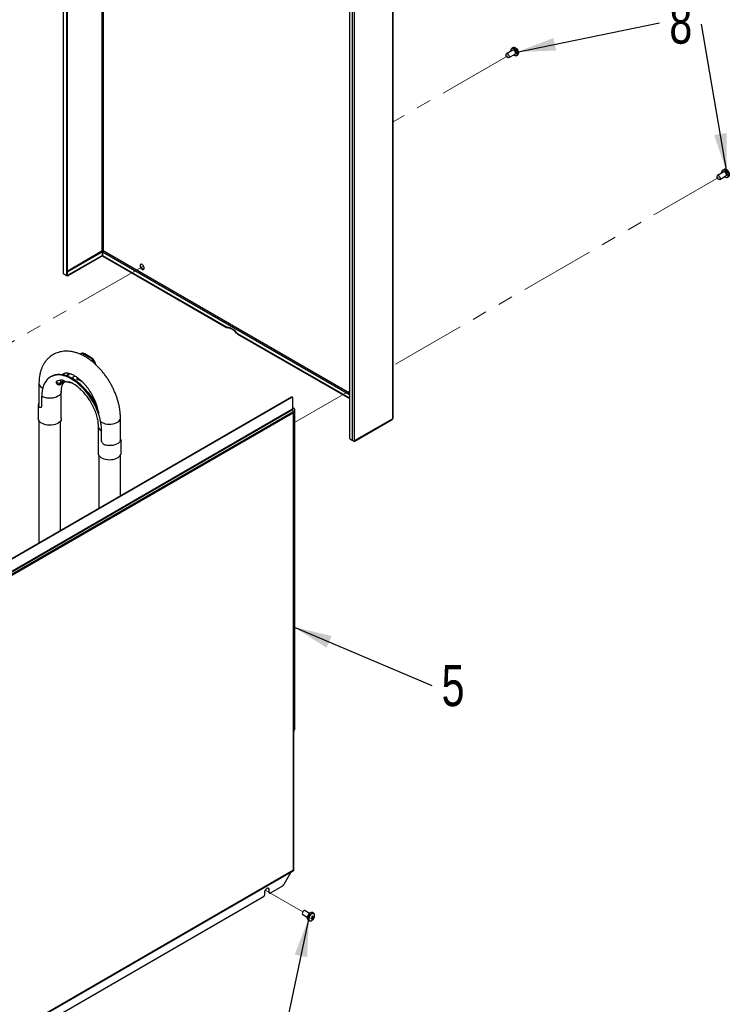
# Model space of a CAD drawing. Header units: millimetres. Extents: x 16 to 503, y 3 to 290.
# Tile 157 of 169: x 137 to 197, y 101 to 184. Entities that reach past the tile are written whole.
import ezdxf

# ---------------------------------------------------------------- set-up
doc = ezdxf.new("R2010")
doc.units = ezdxf.units.MM
doc.linetypes.add('PHANTOM', pattern=[12.7, 6.35, -1.27, 1.27, -1.27, 1.27, -1.27])
doc.layers.add('BOARDER', color=7, linetype='Continuous', lineweight=25)
doc.styles.add('SLDTEXTSTYLE0', font='TXT', dxfattribs={"width": 0.75})
doc.dimstyles.new('SLDDIMSTYLE0', dxfattribs={"dimtxt": 0.18, "dimasz": 3.302, "dimexe": 0, "dimexo": 0.0625, "dimgap": 0, "dimtad": 0, "dimtih": 1, "dimtoh": 1, "dimdec": 0, "dimrnd": 1e-09, "dimzin": 0, "dimdsep": 46, "dimtxsty": 'Standard', "dimsah": 1, "dimcen": 0.09, "dimadec": 0, "dimazin": 0, "dimtfac": 3.302, "dimtdec": 0, "dimtofl": 0, "dimtmove": 0, "dimatfit": 3, "dimfxl": 1, "dimfrac": 2, "dimtolj": 1, "dimtzin": 0, "dimarcsym": 0})

# ---------------------------------------------------------------- blocks, each defined once
blk = doc.blocks.new('SW_NOTE_0_3')
at = {"layer": 'BOARDER', "color": 0, "insert": (-1.756, 1.855), "char_height": 3.5, "attachment_point": 2, "style": 'SLDTEXTSTYLE0'}
blk.add_mtext('8', dxfattribs=at)
blk = doc.blocks.new('SW_NOTE_0_4')
at = {"layer": 'BOARDER', "color": 0, "insert": (1.799, 1.749), "char_height": 3.5, "attachment_point": 2, "style": 'SLDTEXTSTYLE0'}
blk.add_mtext('5', dxfattribs=at)

msp = doc.modelspace()

# ---------------------------------------------------------------- linework, layer by layer
at = {"color": 7, "linetype": 'Continuous', "lineweight": 25}
for p, q in [((143.826, 205.372), (143.826, 164.627)), ((143.913, 205.322), (143.913, 164.627)), ((140.51, 200.613), (140.51, 162.733)), ((140.546, 162.683), (140.546, 200.583)), ((140.813, 199.393), (140.813, 162.624)), ((140.856, 199.399), (140.856, 162.649)), ((168.558, 191.647), (168.558, 150.349)), ((168.594, 150.399), (168.594, 191.697)), ((165.148, 148.481), (165.148, 186.381)), ((165.322, 148.481), (165.322, 186.381)), ((164.881, 185.498), (164.881, 148.729)), ((178.816, 181.917), (178.712, 181.857)), ((178.788, 181.701), (178.255, 181.393)), ((178.447, 181.06), (178.98, 181.368)), ((179.078, 181.224), (179.181, 181.284)), ((196.738, 171.339), (196.205, 171.031)), ((196.397, 170.698), (196.93, 171.005)), ((196.766, 171.555), (196.662, 171.495)), ((196.766, 171.555), (196.782, 171.562)), ((196.815, 171.571), (196.785, 171.562)), ((197.027, 170.862), (197.131, 170.922)), ((140.856, 162.912), (143.826, 164.627)), ((143.869, 164.551), (140.856, 162.812)), ((143.869, 164.243), (140.981, 162.576)), ((143.869, 164.193), (140.981, 162.526)), ((143.869, 164.243), (143.869, 164.551)), ((143.869, 164.193), (143.869, 164.243)), ((143.87, 164.551), (143.87, 164.243)), ((143.87, 164.551), (164.881, 152.422)), ((143.87, 164.243), (154.369, 158.182)), ((143.87, 164.193), (143.87, 164.243)), ((143.87, 164.193), (154.369, 158.132)), ((164.881, 152.522), (143.913, 164.627)), ((140.546, 162.683), (140.731, 162.576)), ((140.633, 162.633), (140.818, 162.526)), ((140.789, 162.571), (140.832, 162.596)), ((140.808, 162.582), (140.818, 162.576)), ((140.856, 162.649), (140.813, 162.624)), ((140.818, 162.576), (140.818, 162.526)), ((140.981, 162.526), (140.981, 162.576)), ((154.369, 158.132), (154.369, 158.182)), ((154.499, 158.133), (154.499, 158.083)), ((155.286, 157.628), (155.286, 157.679)), ((155.372, 157.604), (164.881, 152.114)), ((155.372, 157.604), (155.372, 157.553)), ((155.372, 157.553), (164.881, 152.064)), ((142.056, 155.895), (141.985, 155.855)), ((142.293, 155.824), (142.363, 155.865)), ((142.809, 155.526), (142.293, 155.824)), ((142.88, 155.567), (142.363, 155.865)), ((142.809, 155.526), (142.88, 155.567)), ((141.073, 154.198), (141.073, 154.169)), ((141.073, 154.169), (141.12, 154.188)), ((138.462, 153.353), (138.462, 151.559)), ((139.509, 153.942), (139.439, 153.901)), ((139.958, 153.499), (139.958, 153.332)), ((140.148, 153.374), (140.148, 153.231)), ((140.366, 153.45), (140.366, 153.325)), ((140.816, 153.494), (140.665, 153.527)), ((140.838, 153.979), (140.855, 154.017)), ((140.855, 154.017), (140.855, 153.979)), ((141.046, 153.487), (141.046, 153.452)), ((141.732, 153.698), (141.753, 153.723)), ((141.753, 153.815), (141.753, 153.723)), ((141.753, 153.723), (141.806, 153.792)), ((140.364, 150.366), (140.364, 152.654)), ((142.705, 152.535), (142.705, 152.476)), ((159.965, 152.192), (132.965, 136.605)), ((160.009, 152.167), (133.008, 136.58)), ((138.693, 151.474), (138.693, 152.254)), ((143.194, 151.817), (143.194, 151.709)), ((160.009, 152.167), (159.965, 152.192)), ((160.028, 152.169), (159.984, 152.194)), ((160.036, 152.152), (160.036, 151.147)), ((160.036, 151.147), (132.845, 135.45)), ((160.039, 151.099), (132.858, 135.407)), ((160.096, 150.943), (132.939, 135.266)), ((160.112, 150.852), (132.965, 135.18)), ((138.407, 151.559), (138.407, 150.366)), ((138.477, 151.349), (138.52, 151.374)), ((160.036, 151.324), (160.151, 151.258)), ((160.039, 151.099), (160.096, 150.943)), ((160.087, 150.967), (160.112, 150.953)), ((160.112, 111.933), (160.112, 150.852)), ((160.112, 150.852), (160.112, 150.852)), ((160.148, 111.928), (160.148, 150.902)), ((160.199, 151.152), (160.199, 123.912)), ((138.462, 150.178), (138.462, 139.779)), ((140.308, 140.845), (140.308, 150.178)), ((145.397, 148.512), (145.397, 150.416)), ((165.296, 148.424), (168.533, 150.293)), ((165.322, 148.481), (168.558, 150.349)), ((143.495, 149.716), (143.495, 147.428)), ((143.821, 149.339), (143.782, 149.316)), ((143.782, 148.536), (143.782, 149.316)), ((143.782, 148.536), (143.821, 148.559)), ((145.425, 148.489), (145.343, 148.441)), ((145.448, 148.541), (145.384, 148.504)), ((145.453, 147.428), (145.453, 148.515)), ((165.148, 148.481), (164.963, 148.588)), ((165.235, 148.431), (165.05, 148.537)), ((165.05, 148.537), (165.05, 148.537)), ((144.152, 148.122), (144.109, 148.097)), ((143.551, 147.24), (143.551, 142.717)), ((145.397, 143.782), (145.397, 147.24)), ((160.151, 123.752), (160.148, 123.746)), ((160.117, 111.894), (132.939, 96.205)), ((160.112, 111.933), (132.965, 96.261)), ((159.879, 111.736), (133.209, 96.34)), ((159.923, 111.782), (133.222, 96.368)), ((159.877, 111.732), (159.291, 110.717)), ((160.117, 111.894), (159.985, 111.818)), ((160.137, 111.918), (160.135, 111.919)), ((160.144, 111.91), (160.135, 111.915)), ((159.175, 110.595), (158.146, 110.001)), ((157.656, 110.032), (157.656, 109.813)), ((158.021, 110.293), (158.064, 110.268)), ((158.021, 110.293), (158.021, 110.073)), ((158.021, 110.073), (158.064, 110.048)), ((158.045, 110.02), (158.088, 109.995)), ((158.064, 110.048), (158.064, 110.268)), ((157.575, 109.671), (134.648, 96.436)), ((160.912, 108.167), (161.3, 107.942)), ((161.493, 108.275), (161.104, 108.5)), ((161.838, 108.276), (161.734, 108.336)), ((161.849, 108.269), (161.838, 108.276)), ((161.369, 107.703), (161.473, 107.643)), ((161.782, 107.809), (161.696, 107.897)), ((161.748, 107.988), (161.697, 107.995)), ((161.793, 107.971), (161.782, 107.977)), ((161.857, 107.973), (161.803, 107.981))]:
    msp.add_line(p, q, dxfattribs=at)
at = {"color": 7, "linetype": 'PHANTOM', "lineweight": 18}
for p, q in [((178.351, 181.226), (168.594, 175.594)), ((196.301, 170.864), (168.594, 154.87)), ((147.364, 163.338), (131.678, 154.282)), ((164.881, 152.726), (160.199, 150.023)), ((160.912, 108.389), (157.716, 110.234))]:
    msp.add_line(p, q, dxfattribs=at)
at = {"color": 7, "linetype": 'Continuous', "lineweight": 25, "flags": 128}
for points in [[(178.644, 181.617), (178.637, 181.69), (178.646, 181.765), (178.674, 181.823), (178.719, 181.86), (178.776, 181.874), (178.843, 181.863), (178.913, 181.828), (178.982, 181.772), (179.044, 181.698), (179.096, 181.613), (179.132, 181.522), (179.151, 181.433), (179.151, 181.352), (179.132, 181.285), (179.096, 181.236), (179.044, 181.211), (178.982, 181.209), (178.913, 181.233), (178.843, 181.279), (178.836, 181.284)], [(178.816, 181.917), (178.822, 181.92), (178.88, 181.934), (178.946, 181.923), (179.016, 181.888), (179.085, 181.831), (179.148, 181.758), (179.199, 181.673), (179.236, 181.582), (179.255, 181.493), (179.255, 181.412), (179.236, 181.345), (179.199, 181.296), (179.181, 181.284)], [(178.911, 181.932), (178.916, 181.932), (178.984, 181.915), (179.054, 181.875), (179.122, 181.813), (179.181, 181.734), (179.227, 181.646), (179.257, 181.555), (179.267, 181.469), (179.257, 181.394), (179.236, 181.349)], [(178.215, 181.305), (178.226, 181.359), (178.255, 181.393), (178.299, 181.401), (178.351, 181.383), (178.403, 181.341), (178.447, 181.282), (178.477, 181.214), (178.487, 181.148), (178.477, 181.094), (178.447, 181.06), (178.403, 181.051), (178.351, 181.069), (178.299, 181.111), (178.255, 181.171), (178.226, 181.239), (178.215, 181.305)], [(178.76, 181.684), (178.787, 181.717), (178.83, 181.73), (178.882, 181.717), (178.935, 181.68), (178.984, 181.625), (179.02, 181.558), (179.04, 181.488), (179.04, 181.426), (179.02, 181.379), (178.984, 181.354), (178.952, 181.351)], [(178.98, 181.368), (178.98, 181.368), (179.01, 181.401), (179.02, 181.456), (179.01, 181.522), (178.98, 181.59), (178.936, 181.649), (178.884, 181.691), (178.832, 181.709), (178.788, 181.701)], [(196.167, 170.917), (196.169, 170.977), (196.191, 171.02), (196.23, 171.039), (196.279, 171.032), (196.332, 170.999), (196.381, 170.946), (196.417, 170.88), (196.435, 170.812), (196.433, 170.752), (196.411, 170.709), (196.372, 170.689), (196.322, 170.697), (196.269, 170.73), (196.221, 170.783), (196.185, 170.849), (196.167, 170.917)], [(196.593, 171.255), (196.59, 171.278), (196.588, 171.36), (196.606, 171.429), (196.641, 171.479), (196.691, 171.507), (196.753, 171.51), (196.821, 171.489), (196.892, 171.445), (196.958, 171.381), (197.017, 171.302), (197.062, 171.213), (197.092, 171.123), (197.103, 171.036), (197.095, 170.96), (197.069, 170.9), (197.025, 170.861), (196.969, 170.845), (196.903, 170.854), (196.833, 170.887), (196.786, 170.922)], [(196.709, 171.322), (196.722, 171.342), (196.759, 171.366), (196.808, 171.364), (196.862, 171.337), (196.914, 171.288), (196.956, 171.225), (196.983, 171.156), (196.992, 171.089), (196.98, 171.035), (196.951, 171), (196.907, 170.989), (196.902, 170.989)], [(196.93, 171.005), (196.944, 171.016), (196.966, 171.059), (196.968, 171.119), (196.95, 171.187), (196.914, 171.253), (196.865, 171.307), (196.812, 171.339), (196.763, 171.347), (196.738, 171.339)], [(196.782, 171.562), (196.795, 171.567), (196.856, 171.57), (196.925, 171.549), (196.995, 171.505), (197.062, 171.44), (197.12, 171.361), (197.166, 171.273), (197.196, 171.182), (197.207, 171.096), (197.199, 171.02), (197.172, 170.96), (197.131, 170.922)], [(196.844, 171.569), (196.895, 171.566), (196.965, 171.538), (197.034, 171.488), (197.099, 171.418), (197.153, 171.334), (197.192, 171.244), (197.213, 171.154), (197.214, 171.072), (197.196, 171.004), (197.194, 171)], [(147.062, 163.368), (147.072, 163.296), (147.1, 163.221), (147.142, 163.151), (147.196, 163.093), (147.254, 163.054), (147.31, 163.038), (147.359, 163.046), (147.395, 163.079), (147.413, 163.131), (147.413, 163.199), (147.395, 163.273), (147.359, 163.347), (147.31, 163.412), (147.254, 163.461), (147.196, 163.489), (147.142, 163.492), (147.1, 163.472), (147.072, 163.429), (147.062, 163.368)], [(147.384, 163.065), (147.379, 163.064), (147.326, 163.068), (147.268, 163.096), (147.212, 163.145), (147.163, 163.21), (147.127, 163.283), (147.108, 163.358), (147.108, 163.425), (147.127, 163.478), (147.138, 163.492)], [(143.598, 150.784), (143.512, 151.023), (143.392, 151.308), (143.257, 151.589), (143.107, 151.865), (142.944, 152.133), (142.768, 152.39), (142.58, 152.636), (142.383, 152.868), (142.178, 153.085), (141.967, 153.284), (141.75, 153.464), (141.53, 153.625), (141.308, 153.764), (141.086, 153.881), (140.866, 153.974), (140.65, 154.044), (140.438, 154.089), (140.233, 154.109), (140.036, 154.105), (139.849, 154.075), (139.673, 154.021), (139.509, 153.942)], [(143.782, 149.316), (143.772, 149.578), (143.743, 149.849), (143.695, 150.127), (143.628, 150.41), (143.543, 150.696), (143.441, 150.982), (143.322, 151.267), (143.186, 151.549), (143.037, 151.824), (142.873, 152.092), (142.697, 152.349), (142.51, 152.595), (142.313, 152.827), (142.108, 153.044), (141.896, 153.243), (141.679, 153.424), (141.459, 153.584), (141.237, 153.723), (141.016, 153.84), (140.796, 153.934), (140.579, 154.003), (140.367, 154.048), (140.162, 154.069), (139.965, 154.064), (139.778, 154.034), (139.602, 153.98), (139.438, 153.901), (139.288, 153.799), (139.153, 153.674), (139.034, 153.526), (138.932, 153.358), (138.847, 153.17), (138.78, 152.964), (138.732, 152.742), (138.703, 152.504), (138.693, 152.254)], [(140.364, 152.652), (140.361, 152.604), (140.331, 152.507), (140.273, 152.415), (140.187, 152.329), (140.078, 152.254), (139.947, 152.191), (139.799, 152.141), (139.639, 152.108), (139.471, 152.091), (139.3, 152.091), (139.132, 152.108), (138.972, 152.141), (138.824, 152.191), (138.693, 152.254)], [(140.364, 150.366), (140.362, 150.329), (140.337, 150.234), (140.285, 150.143), (140.206, 150.058), (140.104, 149.982), (139.981, 149.917), (139.841, 149.866), (139.688, 149.828), (139.526, 149.806), (139.36, 149.801), (139.195, 149.811), (139.035, 149.838), (138.885, 149.88), (138.75, 149.936), (138.633, 150.004), (138.538, 150.083), (138.467, 150.17), (138.423, 150.262), (138.407, 150.358), (138.407, 150.366)], [(143.752, 150.084), (143.841, 150.028), (143.968, 149.97), (144.109, 149.926), (144.262, 149.897), (144.421, 149.884), (144.582, 149.887), (144.74, 149.906), (144.889, 149.94), (145.026, 149.989), (145.146, 150.051), (145.246, 150.124), (145.322, 150.206), (145.372, 150.294), (145.395, 150.386), (145.397, 150.416)], [(145.425, 148.489), (145.372, 148.397), (145.293, 148.312), (145.189, 148.236), (145.065, 148.171), (144.923, 148.119), (144.768, 148.083), (144.604, 148.062), (144.436, 148.057), (144.27, 148.069), (144.109, 148.097)], [(143.495, 147.428), (143.495, 147.414), (143.514, 147.318), (143.56, 147.226), (143.632, 147.139), (143.729, 147.061), (143.848, 146.994), (143.984, 146.939), (144.135, 146.898), (144.295, 146.873), (144.461, 146.863), (144.627, 146.87), (144.788, 146.893), (144.94, 146.931), (145.079, 146.984), (145.201, 147.05), (145.301, 147.126), (145.378, 147.212), (145.428, 147.303), (145.451, 147.398), (145.453, 147.428)], [(159.923, 111.782), (159.932, 111.787), (159.94, 111.792), (159.949, 111.797), (159.957, 111.802), (159.964, 111.806), (159.972, 111.81), (159.979, 111.814), (159.985, 111.818)], [(160.148, 111.928), (160.147, 111.919), (160.144, 111.91)], [(158.064, 110.268), (158.054, 110.335), (158.025, 110.384), (157.98, 110.41), (157.923, 110.411), (157.86, 110.386), (157.797, 110.338), (157.74, 110.272), (157.695, 110.193), (157.666, 110.111), (157.656, 110.032)], [(161.104, 108.5), (161.088, 108.506), (161.039, 108.504), (160.986, 108.476), (160.937, 108.426), (160.898, 108.362), (160.876, 108.293), (160.874, 108.231), (160.892, 108.184), (160.912, 108.167)], [(161.734, 108.336), (161.696, 108.35), (161.633, 108.349), (161.564, 108.324), (161.493, 108.276), (161.428, 108.209), (161.371, 108.128), (161.328, 108.039), (161.301, 107.949), (161.293, 107.863), (161.305, 107.79), (161.334, 107.733), (161.369, 107.703)], [(161.838, 108.276), (161.8, 108.29), (161.736, 108.289), (161.667, 108.264), (161.597, 108.216), (161.531, 108.149), (161.475, 108.068), (161.432, 107.979), (161.405, 107.889), (161.397, 107.803), (161.408, 107.73), (161.438, 107.673), (161.473, 107.643)], [(161.92, 108.134), (161.899, 108.2), (161.86, 108.245), (161.806, 108.266), (161.741, 108.262), (161.671, 108.232), (161.602, 108.178), (161.538, 108.107), (161.486, 108.022), (161.448, 107.931), (161.43, 107.842), (161.431, 107.761), (161.452, 107.695), (161.491, 107.65), (161.545, 107.629), (161.61, 107.634), (161.68, 107.664), (161.749, 107.717), (161.813, 107.789), (161.819, 107.797)], [(161.473, 107.643), (161.483, 107.637), (161.485, 107.637)]]:
    msp.add_lwpolyline(points, dxfattribs=at)
at = {"color": 7, "linetype": 'PHANTOM', "lineweight": 18, "flags": 128}
for points in [[(179.02, 181.456), (179.01, 181.522), (178.98, 181.59), (178.936, 181.649), (178.884, 181.691), (178.832, 181.709), (178.788, 181.701)], [(178.98, 181.368), (178.98, 181.368), (179.01, 181.401), (179.02, 181.456)], [(196.97, 171.094), (196.96, 171.16), (196.93, 171.228), (196.886, 171.287), (196.834, 171.329), (196.782, 171.347), (196.738, 171.339)], [(196.93, 171.005), (196.93, 171.005), (196.96, 171.039), (196.97, 171.094)]]:
    msp.add_lwpolyline(points, dxfattribs=at)
at = {"color": 7, "linetype": 'Continuous', "lineweight": 25}
for centre, radius, start, end in [((143.869, 164.543), 0.0946, 62.60967, 117.39033), ((140.572, 162.74), 0.0619, 185.6948, 245.62534), ((140.763, 162.615), 0.0504, 230.79671, 9.21404), ((140.9, 162.734), 0.177, 242.60967, 297.39033), ((140.9, 162.684), 0.177, 242.60967, 297.39033), ((140.8, 162.642), 0.0569, 305.01333, 6.29885), ((154.6, 158.594), 0.472, 240.7426, 257.65006), ((154.6, 158.544), 0.472, 240.7426, 257.65006), ((154.283, 156.85), 1.301, 39.55084, 80.45453), ((154.283, 156.8), 1.301, 39.55084, 80.45453), ((155.497, 157.832), 0.26, 216.14461, 241.34436), ((155.497, 157.782), 0.26, 216.14461, 241.34436), ((142.117, 155.598), 0.286, 52.0978, 122.84431), ((142.183, 155.613), 0.31, 54.38242, 114.30712), ((142.298, 154.728), 0.947, 19.65152, 57.32147), ((142.366, 154.764), 0.954, 10.81939, 57.34352), ((138.949, 153.412), 0.49, 186.8193, 249.4548), ((140.409, 152.483), 1.136, 88.06794, 113.4118), ((140.872, 152.671), 0.929, 106.5932, 122.98957), ((140.915, 152.596), 0.912, 97.22293, 126.97748), ((139.966, 150.863), 2.837, 52.36882, 67.63656), ((140.88, 151.426), 2.407, 56.1748, 68.73593), ((138.539, 149.244), 5.005, 31.94639, 41.34549), ((139.122, 149.567), 4.653, 28.92483, 39.64259), ((138.761, 151.559), 0.353, 147.76804, 216.43875), ((159.977, 152.177), 0.0193, 65.69288, 125.61758), ((160.019, 152.154), 0.0168, 350.78596, 129.20329), ((160.11, 151.148), 0.0737, 180.60698, 195.88881), ((160.093, 150.902), 0.0537, 290.78342, 69.21658), ((160.084, 151.163), 0.116, 354.37962, 54.30196), ((168.533, 150.406), 0.0619, 294.37466, 354.3052), ((143.985, 149.765), 0.492, 185.77736, 245.65611), ((165.059, 148.737), 0.177, 182.60548, 237.39452), ((165.235, 148.649), 0.189, 242.60967, 297.39033), ((165.269, 148.472), 0.0537, 230.79671, 9.21404), ((159.866, 123.924), 0.333, 328.85627, 358.0435), ((159.531, 111.932), 0.4, 329.99998, 330.66423), ((160.092, 111.935), 0.0475, 301.26176, 339.63905), ((158.999, 110.878), 0.333, 301.95467, 331.14439), ((157.479, 109.821), 0.177, 302.60548, 357.39452), ((157.871, 110.307), 0.15, 354.54636, 42.99678), ((158.077, 110.067), 0.0569, 173.70115, 234.98667), ((158.114, 110.04), 0.0504, 170.78596, 309.20329), ((160.975, 109.01), 1.223, 305.70406, 308.96323), ((161.022, 107.793), 0.77, 13.87037, 20.21824), ((161.427, 108.099), 0.495, 322.36716, 4.12755), ((161.297, 108.539), 0.756, 294.74218, 301.90003), ((160.143, 107.6), 1.492, 7.45744, 9.73862), ((161.306, 108.48), 0.756, 294.74218, 301.90003), ((160.967, 107.751), 0.77, 13.87037, 20.21824), ((161.825, 107.862), 0.133, 146.28806, 164.30629), ((161.724, 107.862), 0.0296, 230.72509, 280.35005), ((161.38, 107.815), 0.35, 352.21623, 2.95257), ((161.463, 108.171), 0.482, 303.1963, 311.47099), ((161.775, 107.948), 0.0296, 50.72509, 100.35005), ((161.435, 107.857), 0.35, 352.21623, 2.95257), ((161.674, 107.949), 0.133, 326.28806, 344.30629), ((161.453, 108.337), 0.5, 312.97823, 322.4113), ((161.462, 108.278), 0.5, 312.97823, 322.4113), ((161.486, 107.947), 0.372, 4.01936, 13.17669)]:
    msp.add_arc(centre, radius, start, end, dxfattribs=at)
for centre, major_axis, ratio, start_param, end_param in [((144.474, 147.562), (0.959, 1.013), 0.195657, 6.079364, 6.144469), ((160.025, 111.983), (0.123, -0.073), 0.011456, 0.440617, 0.79219), ((160.025, 111.983), (0.121, -0.072), 0.012242, 0.417239, 0.778606), ((160.025, 111.992), (0.123, -0.091), 0.100192, 0.336158, 0.508184)]:
    msp.add_ellipse(centre, major_axis=major_axis, ratio=ratio, start_param=start_param, end_param=end_param, dxfattribs=at)
for points, knots in [([(178.897, 181.935), (178.881, 181.935), (178.85, 181.935), (178.825, 181.919), (178.814, 181.912)], [0, 0, 0, 0, 0.526747, 1, 1, 1, 1]), ([(179.177, 181.284), (179.188, 181.29), (179.21, 181.301), (179.223, 181.322), (179.229, 181.332)], [0, 0, 0, 0, 0.54427, 1, 1, 1, 1]), ([(197.132, 170.924), (197.135, 170.925), (197.156, 170.933), (197.177, 170.956), (197.187, 170.982), (197.19, 170.988)], [0, 0, 0, 0, 0.097646, 0.793599, 1, 1, 1, 1]), ([(145.397, 150.416), (145.396, 150.47), (145.395, 150.622), (145.376, 150.877), (145.337, 151.182), (145.278, 151.489), (145.202, 151.798), (145.108, 152.106), (144.998, 152.412), (144.872, 152.715), (144.731, 153.014), (144.576, 153.306), (144.407, 153.592), (144.226, 153.868), (144.033, 154.135), (143.828, 154.39), (143.614, 154.633), (143.389, 154.862), (143.156, 155.076), (142.915, 155.273), (142.667, 155.453), (142.412, 155.614), (142.153, 155.754), (141.889, 155.872), (141.623, 155.966), (141.358, 156.035), (141.095, 156.079), (140.837, 156.096), (140.586, 156.088), (140.344, 156.055), (140.113, 155.998), (139.894, 155.917), (139.688, 155.815), (139.495, 155.693), (139.317, 155.551), (139.155, 155.391), (139.008, 155.214), (138.877, 155.019), (138.763, 154.808), (138.666, 154.582), (138.587, 154.339), (138.526, 154.083), (138.485, 153.813), (138.465, 153.568), (138.463, 153.413), (138.462, 153.353)], [0, 0, 0, 0, 0.013521, 0.038198, 0.062838, 0.087438, 0.111974, 0.136441, 0.160842, 0.185189, 0.209496, 0.233779, 0.258056, 0.282345, 0.30666, 0.33102, 0.355444, 0.37995, 0.404554, 0.429267, 0.454093, 0.479022, 0.504028, 0.529033, 0.553932, 0.5786, 0.602902, 0.626728, 0.650012, 0.67275, 0.694989, 0.716816, 0.738339, 0.759683, 0.780956, 0.802265, 0.823734, 0.84548, 0.867602, 0.890174, 0.913233, 0.936768, 0.960724, 0.985008, 1, 1, 1, 1]), ([(140.475, 154.083), (140.48, 154.091), (140.5, 154.123), (140.534, 154.158), (140.577, 154.194), (140.621, 154.218), (140.678, 154.236), (140.744, 154.246), (140.827, 154.247), (140.926, 154.236), (141.044, 154.21), (141.173, 154.167), (141.313, 154.108), (141.462, 154.029), (141.617, 153.933), (141.778, 153.818), (141.941, 153.685), (142.105, 153.534), (142.268, 153.368), (142.428, 153.186), (142.582, 152.991), (142.73, 152.784), (142.869, 152.568), (142.998, 152.345), (143.115, 152.116), (143.22, 151.884), (143.311, 151.652), (143.387, 151.422), (143.437, 151.249), (143.457, 151.155), (143.461, 151.134)], [0, 0, 0, 0, 0.0146687, 0.0535928, 0.0971938, 0.1509192, 0.1939545, 0.2323471, 0.2678878, 0.3055691, 0.3414666, 0.3765616, 0.4114059, 0.4462608, 0.4812631, 0.5165069, 0.5520288, 0.5878298, 0.6238901, 0.6601768, 0.6966501, 0.7332664, 0.7699803, 0.8067454, 0.843515, 0.8802275, 0.9168365, 0.9532964, 0.9895627, 1, 1, 1, 1]), ([(140.855, 154.017), (140.881, 154.074), (140.915, 154.151), (140.952, 154.211), (140.961, 154.227)], [0, 0, 0, 0, 0.742088, 1, 1, 1, 1]), ([(140.911, 153.957), (140.912, 153.959), (140.93, 153.994), (140.967, 154.052), (141.019, 154.129), (141.056, 154.156), (141.073, 154.169)], [0, 0, 0, 0, 0.024649, 0.366469, 0.718946, 1, 1, 1, 1]), ([(139.958, 153.525), (139.947, 153.517), (139.914, 153.493), (139.909, 153.427), (139.924, 153.367), (139.953, 153.337), (139.958, 153.332)], [0, 0, 0, 0, 0.170792, 0.519924, 0.925539, 1, 1, 1, 1]), ([(139.958, 153.499), (139.977, 153.478), (140.03, 153.42), (140.102, 153.392), (140.148, 153.374)], [0, 0, 0, 0, 0.356732, 1, 1, 1, 1]), ([(139.958, 153.332), (139.965, 153.327), (139.995, 153.3), (140.055, 153.258), (140.117, 153.24), (140.148, 153.231)], [0, 0, 0, 0, 0.120896, 0.556168, 1, 1, 1, 1]), ([(140.148, 153.374), (140.155, 153.373), (140.169, 153.37), (140.196, 153.373), (140.228, 153.38), (140.264, 153.394), (140.311, 153.417), (140.345, 153.437), (140.362, 153.448), (140.366, 153.45)], [0, 0, 0, 0, 0.11287, 0.22675, 0.329385, 0.45049, 0.632069, 0.926137, 1, 1, 1, 1]), ([(140.148, 153.231), (140.155, 153.23), (140.168, 153.228), (140.194, 153.232), (140.223, 153.24), (140.259, 153.256), (140.306, 153.283), (140.342, 153.307), (140.361, 153.322), (140.366, 153.325)], [0, 0, 0, 0, 0.102121, 0.205128, 0.298261, 0.414734, 0.596134, 0.904043, 1, 1, 1, 1]), ([(140.31, 153.417), (140.31, 153.426), (140.311, 153.492), (140.315, 153.556), (140.322, 153.603), (140.322, 153.603)], [0, 0, 0, 0, 0.1335481, 0.9987308, 1, 1, 1, 1]), ([(140.364, 152.654), (140.365, 152.683), (140.366, 152.769), (140.376, 152.899), (140.398, 153.035), (140.427, 153.151), (140.462, 153.246), (140.499, 153.322), (140.536, 153.378), (140.572, 153.418), (140.608, 153.447), (140.639, 153.465), (140.671, 153.474), (140.684, 153.478)], [0, 0, 0, 0, 0.045986, 0.133023, 0.219601, 0.306117, 0.39304, 0.481414, 0.57297, 0.670731, 0.780706, 0.918384, 1, 1, 1, 1]), ([(140.665, 153.527), (140.65, 153.535), (140.623, 153.548), (140.574, 153.574), (140.531, 153.594), (140.497, 153.608), (140.468, 153.616), (140.454, 153.617), (140.447, 153.618)], [0, 0, 0, 0, 0.275057, 0.510119, 0.664666, 0.781737, 0.899626, 1, 1, 1, 1]), ([(140.815, 153.49), (140.818, 153.49), (140.846, 153.49), (140.917, 153.48), (141.003, 153.464), (141.062, 153.444), (141.078, 153.438)], [0, 0, 0, 0, 0.046896, 0.458568, 0.849922, 1, 1, 1, 1]), ([(141.046, 153.487), (141.038, 153.489), (141.02, 153.495), (141.003, 153.495), (140.998, 153.484), (141.013, 153.467), (141.038, 153.455), (141.046, 153.452)], [0, 0, 0, 0, 0.112217, 0.26437, 0.512505, 0.849108, 1, 1, 1, 1]), ([(141.046, 153.452), (141.066, 153.443), (141.105, 153.428), (141.15, 153.428), (141.171, 153.428)], [0, 0, 0, 0, 0.538206, 1, 1, 1, 1]), ([(141.372, 153.887), (141.357, 153.872), (141.326, 153.841), (141.276, 153.811), (141.247, 153.8), (141.236, 153.796)], [0, 0, 0, 0, 0.389768, 0.779144, 1, 1, 1, 1]), ([(141.47, 154.022), (141.453, 153.995), (141.423, 153.946), (141.388, 153.905), (141.372, 153.887)], [0, 0, 0, 0, 0.5679693, 1, 1, 1, 1]), ([(141.753, 153.669), (141.742, 153.675), (141.721, 153.685), (141.706, 153.712), (141.708, 153.744), (141.724, 153.779), (141.743, 153.803), (141.753, 153.815)], [0, 0, 0, 0, 0.205724, 0.411777, 0.611363, 0.804294, 1, 1, 1, 1]), ([(141.807, 153.022), (141.807, 153.022), (141.792, 153.033), (141.763, 153.058), (141.726, 153.088), (141.707, 153.103), (141.698, 153.11)], [0, 0, 0, 0, 0.012529, 0.457301, 0.762389, 1, 1, 1, 1]), ([(141.806, 153.02), (141.837, 152.996), (141.922, 152.928), (142.061, 152.798), (142.185, 152.676), (142.253, 152.598), (142.269, 152.58)], [0, 0, 0, 0, 0.1991584, 0.5454795, 0.8945185, 1, 1, 1, 1]), ([(142.297, 152.55), (142.29, 152.558), (142.28, 152.57), (142.272, 152.578), (142.27, 152.581)], [0, 0, 0, 0, 0.63342, 1, 1, 1, 1]), ([(142.593, 152.62), (142.612, 152.61), (142.654, 152.588), (142.687, 152.554), (142.705, 152.535)], [0, 0, 0, 0, 0.467488, 1, 1, 1, 1]), ([(142.799, 151.87), (142.804, 151.862), (142.856, 151.782), (142.945, 151.624), (143.062, 151.398), (143.166, 151.168), (143.256, 150.938), (143.333, 150.71), (143.395, 150.488), (143.442, 150.272), (143.474, 150.067), (143.492, 149.88), (143.494, 149.768), (143.495, 149.716)], [0, 0, 0, 0, 0.012313, 0.113835, 0.215376, 0.316753, 0.417828, 0.518466, 0.618536, 0.717916, 0.816499, 0.914212, 1, 1, 1, 1]), ([(143.194, 151.817), (143.209, 151.787), (143.23, 151.743), (143.24, 151.685), (143.24, 151.65), (143.233, 151.636), (143.231, 151.63)], [0, 0, 0, 0, 0.467081, 0.684036, 0.864902, 1, 1, 1, 1]), ([(138.693, 151.474), (138.69, 151.44), (138.684, 151.373), (138.639, 151.307), (138.58, 151.281), (138.521, 151.297), (138.49, 151.333), (138.477, 151.349)], [0, 0, 0, 0, 0.210899, 0.421833, 0.631327, 0.835422, 1, 1, 1, 1]), ([(160.039, 151.128), (160.038, 151.123), (160.038, 151.116), (160.038, 151.106), (160.039, 151.101), (160.039, 151.099)], [0, 0, 0, 0, 0.490234, 0.743753, 1, 1, 1, 1]), ([(160.112, 150.852), (160.113, 150.865), (160.114, 150.891), (160.105, 150.923), (160.098, 150.94), (160.096, 150.943)], [0, 0, 0, 0, 0.434858, 0.869547, 1, 1, 1, 1]), ([(168.558, 150.349), (168.557, 150.337), (168.554, 150.313), (168.542, 150.294), (168.532, 150.293), (168.532, 150.293)], [0, 0, 0, 0, 0.499949, 0.999898, 1, 1, 1, 1]), ([(144.109, 148.097), (144.07, 148.11), (143.991, 148.136), (143.895, 148.223), (143.826, 148.33), (143.788, 148.441), (143.784, 148.506), (143.782, 148.536)], [0, 0, 0, 0, 0.209936, 0.420311, 0.622707, 0.827834, 1, 1, 1, 1]), ([(145.451, 148.539), (145.45, 148.54), (145.447, 148.544), (145.44, 148.524), (145.43, 148.5), (145.425, 148.489)], [0, 0, 0, 0, 0.267576, 0.649113, 1, 1, 1, 1]), ([(159.923, 111.782), (159.915, 111.776), (159.902, 111.767), (159.889, 111.75), (159.882, 111.741), (159.879, 111.736)], [0, 0, 0, 0, 0.480924, 0.737215, 1, 1, 1, 1]), ([(161.921, 108.141), (161.918, 108.154), (161.911, 108.19), (161.889, 108.237), (161.86, 108.257), (161.849, 108.265)], [0, 0, 0, 0, 0.246532, 0.709252, 1, 1, 1, 1]), ([(161.489, 107.638), (161.501, 107.632), (161.532, 107.619), (161.59, 107.624), (161.656, 107.647), (161.724, 107.692), (161.779, 107.743), (161.807, 107.784), (161.817, 107.798)], [0, 0, 0, 0, 0.12479, 0.306772, 0.495295, 0.69133, 0.889511, 1, 1, 1, 1]), ([(161.705, 107.839), (161.7, 107.842), (161.678, 107.858), (161.656, 107.873), (161.639, 107.885)], [0, 0, 0, 0, 0.233406, 1, 1, 1, 1]), ([(161.66, 107.878), (161.678, 107.867), (161.701, 107.851), (161.724, 107.836), (161.729, 107.833)], [0, 0, 0, 0, 0.751696, 1, 1, 1, 1]), ([(161.689, 108.017), (161.71, 108.007), (161.737, 107.994), (161.764, 107.98), (161.769, 107.978)], [0, 0, 0, 0, 0.790108, 1, 1, 1, 1]), ([(161.785, 107.875), (161.779, 107.879), (161.753, 107.896), (161.726, 107.913), (161.705, 107.927)], [0, 0, 0, 0, 0.216941, 1, 1, 1, 1]), ([(161.707, 107.958), (161.733, 107.946), (161.764, 107.931), (161.796, 107.916), (161.802, 107.913)], [0, 0, 0, 0, 0.807071, 1, 1, 1, 1])]:
    msp.add_open_spline(points, degree=3, knots=knots, dxfattribs=at)
for points in [[(143.826, 164.627), (143.827, 164.62), (143.828, 164.606), (143.838, 164.583), (143.852, 164.563), (143.863, 164.555), (143.869, 164.551)], [(143.913, 164.627), (143.912, 164.62), (143.911, 164.606), (143.901, 164.583), (143.887, 164.563), (143.876, 164.555), (143.87, 164.551)]]:
    msp.add_open_spline(points, degree=3, dxfattribs=at)

# ---------------------------------------------------------------- block references
at = {"layer": 'BOARDER'}
for name, p in [('SW_NOTE_0_3', (194.841, 183.897)), ('SW_NOTE_0_4', (171.904, 127.655))]:
    msp.add_blockref(name, p, dxfattribs=at)

# ---------------------------------------------------------------- leaders
for points in [[(179.126, 181.541), (191.274, 184.014)], [(197.01, 171.313), (194.841, 183.897)], [(160.112, 132.652), (171.904, 127.655)], [(161.436, 107.881), (158.318, 93.116)]]:
    msp.add_leader(points, dimstyle='SLDDIMSTYLE0', dxfattribs=at)

doc.saveas('drawing.dxf')
